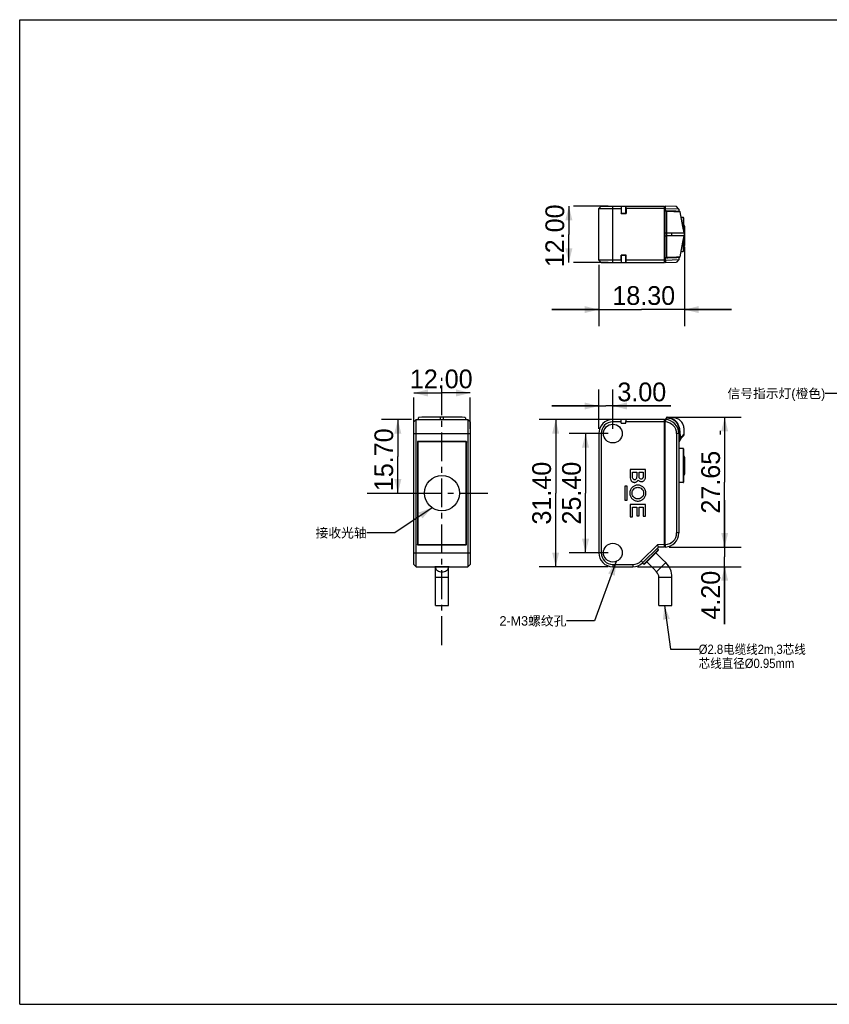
# Model space of a CAD drawing. Header units: millimetres. Extents: x 0 to 297, y 0 to 210.
# Tile 1 of 2: x 0 to 173, y 0 to 210. Entities that reach past the tile are written whole.
import ezdxf

# ---------------------------------------------------------------- set-up
doc = ezdxf.new("R2010")
doc.units = ezdxf.units.MM
doc.header["$LTSCALE"] = 16.335
doc.linetypes.add('CENTER', pattern=[0.6, 0.375, -0.075, 0.075, -0.075])
doc.layers.get('0').update_dxf_attribs({"linetype": 'CONTINUOUS'})
for name, color, linetype in [('02__ASM_ALL_AXES', 7, 'CONTINUOUS'), ('03__ASM_ALL_CURVES', 7, 'CONTINUOUS'), ('06___PRT_ALL_SURFS', 7, 'CONTINUOUS')]:
    doc.layers.add(name, color=color, linetype=linetype)
doc.styles.get("Standard").update_dxf_attribs({"font": 'fzltxhjw.ttf'})
doc.styles.add('TEXTSTYLE_2', font='gdt', dxfattribs={"width": 0.9})
doc.dimstyles.new('DIMSTYLE_1', dxfattribs={"dimtxt": 4, "dimasz": 3, "dimexe": 3.5, "dimexo": 1, "dimgap": 1, "dimtad": 1, "dimzin": 0, "dimdsep": 46, "dimtxsty": 'STANDARD', "dimblk": '_FILLED', "dimblk1": '_FILLED', "dimblk2": '_FILLED', "dimcen": 0.09, "dimazin": 0, "dimtp": 0.01, "dimtm": 0.01, "dimtfac": 1, "dimtofl": 0, "dimtmove": 0, "dimatfit": 3, "dimldrblk": '_FILLED', "dimfxl": 1, "dimtolj": 1, "dimtzin": 0, "dimarcsym": 0})
doc.dimstyles.get("Standard").update_dxf_attribs({"dimtxt": 4, "dimasz": 3, "dimexe": 3.5, "dimexo": 1, "dimtad": 1, "dimzin": 0, "dimdsep": 46, "dimtxsty": 'STANDARD', "dimblk": '_FILLED', "dimblk1": '_FILLED', "dimblk2": '_FILLED', "dimcen": 0.09, "dimazin": 0, "dimtol": 1, "dimtp": 0.01, "dimtm": 0.01, "dimtfac": 1, "dimtofl": 0, "dimtmove": 0, "dimatfit": 3, "dimldrblk": '_FILLED', "dimfxl": 1, "dimtolj": 1, "dimtzin": 0, "dimarcsym": 0})

# ---------------------------------------------------------------- blocks, each defined once
blk = doc.blocks.new('_FILLED')
at = {"color": 0, "linetype": 'ByBlock'}
blk.add_solid([(0, 0), (-1, 0.25), (-1, -0.25)], dxfattribs=at)
blk = doc.blocks.new('*D1')
at = {"color": 2, "linetype": 'Continuous'}
for p, q in [((83.59, 124.72), (77.17, 124.72)), ((80.67, 124.72), (80.67, 116.87)), ((80.67, 109.02), (80.67, 116.87)), ((77.1, 109.02), (84.17, 109.02))]:
    blk.add_line(p, q, dxfattribs=at)
at = {"color": 2, "linetype": 'Continuous', "xscale": 3, "yscale": 3, "zscale": 3}
for p, rotation in [((80.67, 124.72), 90), ((80.67, 109.02), 270)]:
    blk.add_blockref('_FILLED', p, dxfattribs=dict(at, rotation=rotation))
at = {"color": 2, "linetype": 'Continuous', "insert": (75.67, 116.14), "char_height": 4, "width": 14.0358, "attachment_point": 2, "rotation": 90, "line_spacing_factor": 0.9}
blk.add_mtext('15.70', dxfattribs=at)
blk = doc.blocks.new('*D2')
at = {"color": 2, "linetype": 'Continuous'}
for p, q in [((84.09, 130.39), (90.09, 130.39)), ((96.09, 130.39), (90.09, 130.39)), ((84.09, 122.72), (84.09, 129.39)), ((96.09, 122.72), (96.09, 129.39))]:
    blk.add_line(p, q, dxfattribs=at)
at = {"color": 2, "linetype": 'Continuous', "xscale": 3, "yscale": 3, "zscale": 3, "rotation": 180}
blk.add_blockref('_FILLED', (84.09, 130.39), dxfattribs=at)
at = {"color": 2, "linetype": 'Continuous', "xscale": 3, "yscale": 3, "zscale": 3}
blk.add_blockref('_FILLED', (96.09, 130.39), dxfattribs=at)
at = {"color": 2, "linetype": 'Continuous', "insert": (89.93, 135.39), "char_height": 4, "width": 14.0072, "attachment_point": 2, "line_spacing_factor": 0.9}
blk.add_mtext('12.00', dxfattribs=at)
blk = doc.blocks.new('*D3')
at = {"color": 2, "linetype": 'Continuous'}
for p, q in [((128.37, 124.72), (110.84, 124.72)), ((114.34, 124.72), (114.34, 109.02)), ((114.34, 93.32), (114.34, 109.02)), ((125.53, 93.32), (110.84, 93.32))]:
    blk.add_line(p, q, dxfattribs=at)
at = {"color": 2, "linetype": 'Continuous', "xscale": 3, "yscale": 3, "zscale": 3}
for p, rotation in [((114.34, 124.72), 90), ((114.34, 93.32), 270)]:
    blk.add_blockref('_FILLED', p, dxfattribs=dict(at, rotation=rotation))
at = {"color": 2, "linetype": 'Continuous', "insert": (109.34, 109.02), "char_height": 4, "width": 14.0358, "attachment_point": 2, "rotation": 90, "line_spacing_factor": 0.9}
blk.add_mtext('31.40', dxfattribs=at)
blk = doc.blocks.new('*D4')
at = {"color": 2, "linetype": 'Continuous'}
for p, q in [((125.53, 121.72), (117.21, 121.72)), ((120.71, 121.72), (120.71, 109.02)), ((120.71, 96.32), (120.71, 109.02)), ((125.53, 96.32), (117.21, 96.32))]:
    blk.add_line(p, q, dxfattribs=at)
at = {"color": 2, "linetype": 'Continuous', "xscale": 3, "yscale": 3, "zscale": 3}
for p, rotation in [((120.71, 121.72), 90), ((120.71, 96.32), 270)]:
    blk.add_blockref('_FILLED', p, dxfattribs=dict(at, rotation=rotation))
at = {"color": 2, "linetype": 'Continuous', "insert": (115.71, 109.02), "char_height": 4, "width": 14.681, "attachment_point": 2, "rotation": 90, "line_spacing_factor": 0.9}
blk.add_mtext('25.40', dxfattribs=at)
blk = doc.blocks.new('*D5')
at = {"color": 2, "linetype": 'Continuous'}
for p, q in [((123.53, 122.72), (123.53, 131.11)), ((126.53, 122.72), (126.53, 131.11)), ((123.53, 127.61), (113.53, 127.61)), ((113.53, 127.61), (125.03, 127.61)), ((138.94, 127.61), (125.03, 127.61)), ((126.53, 127.61), (138.94, 127.61))]:
    blk.add_line(p, q, dxfattribs=at)
at = {"color": 2, "linetype": 'Continuous', "xscale": 3, "yscale": 3, "zscale": 3}
blk.add_blockref('_FILLED', (123.53, 127.61), dxfattribs=at)
at = {"color": 2, "linetype": 'Continuous', "xscale": 3, "yscale": 3, "zscale": 3, "rotation": 180}
blk.add_blockref('_FILLED', (126.53, 127.61), dxfattribs=at)
at = {"color": 2, "linetype": 'Continuous', "insert": (127.51, 132.61), "char_height": 4, "width": 11.4265, "attachment_point": 1, "line_spacing_factor": 0.9}
blk.add_mtext('3.00', dxfattribs=at)
blk = doc.blocks.new('*D8')
at = {"color": 2, "linetype": 'Continuous'}
for p, q in [((139.05, 125.2), (153.89, 125.2)), ((150.39, 125.2), (150.39, 111.36)), ((150.39, 97.52), (150.39, 111.36)), ((138.53, 97.52), (153.89, 97.52))]:
    blk.add_line(p, q, dxfattribs=at)
at = {"color": 2, "linetype": 'Continuous', "xscale": 3, "yscale": 3, "zscale": 3}
for p, rotation in [((150.39, 125.2), 90), ((150.39, 97.52), 270)]:
    blk.add_blockref('_FILLED', p, dxfattribs=dict(at, rotation=rotation))
at = {"color": 2, "linetype": 'Continuous', "insert": (145.39, 111.36), "char_height": 4, "width": 14.6667, "attachment_point": 2, "rotation": 90, "line_spacing_factor": 0.9}
blk.add_mtext('27.65', dxfattribs=at)
blk = doc.blocks.new('*D9')
at = {"color": 2, "linetype": 'Continuous'}
for p, q in [((150.39, 97.52), (150.39, 107.52)), ((150.39, 107.52), (150.39, 95.42)), ((138.53, 97.52), (153.89, 97.52)), ((150.39, 81.07), (150.39, 95.42)), ((131.8, 93.32), (153.89, 93.32)), ((150.39, 93.32), (150.39, 81.07))]:
    blk.add_line(p, q, dxfattribs=at)
at = {"color": 2, "linetype": 'Continuous', "xscale": 3, "yscale": 3, "zscale": 3}
for p, rotation in [((150.39, 97.52), 270), ((150.39, 93.32), 90)]:
    blk.add_blockref('_FILLED', p, dxfattribs=dict(at, rotation=rotation))
at = {"color": 2, "linetype": 'Continuous', "insert": (145.39, 92.46), "char_height": 4, "width": 11.3978, "attachment_point": 3, "rotation": 90, "line_spacing_factor": 0.9}
blk.add_mtext('4.20', dxfattribs=at)
blk = doc.blocks.new('*D10')
at = {"color": 2, "linetype": 'Continuous'}
for p, q in [((117.15, 170.22), (117.15, 164.22)), ((125.53, 170.22), (118.15, 170.22)), ((117.15, 158.22), (117.15, 164.22)), ((125.53, 158.22), (118.15, 158.22))]:
    blk.add_line(p, q, dxfattribs=at)
at = {"color": 2, "linetype": 'Continuous', "xscale": 3, "yscale": 3, "zscale": 3}
for p, rotation in [((117.15, 170.22), 90), ((117.15, 158.22), 270)]:
    blk.add_blockref('_FILLED', p, dxfattribs=dict(at, rotation=rotation))
at = {"color": 2, "linetype": 'Continuous', "insert": (112.15, 163.9), "char_height": 4, "width": 14.0072, "attachment_point": 2, "rotation": 90, "line_spacing_factor": 0.9}
blk.add_mtext('12.00', dxfattribs=at)
blk = doc.blocks.new('*D11')
at = {"color": 2, "linetype": 'Continuous'}
for p, q in [((141.83, 161.54), (141.83, 144.67)), ((123.53, 157.72), (123.53, 144.67)), ((123.53, 148.17), (113.53, 148.17)), ((113.53, 148.17), (132.68, 148.17)), ((151.83, 148.17), (132.68, 148.17)), ((141.83, 148.17), (151.83, 148.17))]:
    blk.add_line(p, q, dxfattribs=at)
at = {"color": 2, "linetype": 'Continuous', "xscale": 3, "yscale": 3, "zscale": 3}
blk.add_blockref('_FILLED', (123.53, 148.17), dxfattribs=at)
at = {"color": 2, "linetype": 'Continuous', "xscale": 3, "yscale": 3, "zscale": 3, "rotation": 180}
blk.add_blockref('_FILLED', (141.83, 148.17), dxfattribs=at)
at = {"color": 2, "linetype": 'Continuous', "insert": (133.13, 153.17), "char_height": 4, "width": 14.0932, "attachment_point": 2, "line_spacing_factor": 0.9}
blk.add_mtext('18.30', dxfattribs=at)

msp = doc.modelspace()

# ---------------------------------------------------------------- linework, layer by layer
at = {"color": 7, "linetype": 'Continuous'}
for p, q in [((0, 0), (0, 210)), ((0, 210), (297, 210)), ((124.032, 170.216), (123.532, 169.716)), ((124.032, 170.216), (137.532, 170.216)), ((126.532, 158.216), (126.532, 170.216)), ((128.317, 170.216), (128.29, 169.716)), ((128.332, 170.216), (128.332, 168.716)), ((129.332, 168.716), (129.332, 170.216)), ((129.374, 169.699), (129.347, 170.216)), ((137.532, 158.216), (137.532, 170.216)), ((137.732, 169.692), (137.732, 170.209)), ((140.133, 170.125), (137.732, 170.209)), ((137.737, 169.692), (137.737, 170.209)), ((140.632, 169.608), (140.133, 170.125)), ((123.532, 158.716), (123.532, 169.716)), ((123.532, 169.716), (128.29, 169.716)), ((128.29, 169.716), (128.29, 168.674)), ((128.29, 168.674), (128.332, 168.716)), ((128.29, 168.674), (129.374, 168.674)), ((128.332, 168.716), (129.332, 168.716)), ((129.374, 168.674), (129.332, 168.716)), ((129.374, 169.699), (129.374, 168.674)), ((137.532, 169.699), (129.374, 169.699)), ((137.734, 169.346), (137.532, 169.346)), ((137.735, 169.205), (137.732, 169.692)), ((137.737, 169.692), (137.732, 169.692)), ((137.732, 159.227), (137.732, 169.205)), ((137.735, 169.205), (137.737, 169.692)), ((140.632, 169.608), (137.737, 169.692)), ((137.87, 169.201), (137.999, 169.198)), ((138.249, 169.092), (138.245, 169.092)), ((140.737, 169.104), (140.587, 169.109)), ((140.688, 169.106), (140.587, 169.109)), ((140.632, 169.608), (140.632, 169.107)), ((140.632, 169.108), (140.654, 169.107)), ((140.654, 169.107), (140.707, 169.105)), ((140.737, 169.104), (140.688, 169.106)), ((140.707, 169.105), (140.769, 169.103)), ((140.728, 169.104), (140.744, 169.104)), ((140.766, 169.103), (140.737, 169.104)), ((140.744, 169.104), (140.769, 169.103)), ((140.769, 169.103), (140.766, 169.103)), ((141.095, 167.855), (141.534, 167.848)), ((141.757, 164.556), (141.483, 165.917)), ((141.534, 167.848), (141.534, 165.658)), ((141.632, 167.748), (141.632, 165.17)), ((137.732, 164.556), (138.049, 164.556)), ((137.732, 163.876), (138.049, 163.876)), ((138.049, 163.876), (138.049, 164.556)), ((138.049, 164.556), (139.035, 164.556)), ((139.035, 163.876), (138.049, 163.876)), ((139.035, 164.556), (141.756, 164.556)), ((139.035, 164.556), (139.035, 163.876)), ((141.756, 163.876), (139.035, 163.876)), ((141.483, 162.515), (141.757, 163.876)), ((141.756, 164.556), (141.756, 163.876)), ((141.17, 160.952), (141.483, 162.515)), ((141.534, 162.774), (141.534, 160.585)), ((141.632, 163.262), (141.632, 160.684)), ((128.29, 159.758), (128.332, 159.716)), ((128.29, 158.716), (128.29, 159.758)), ((129.374, 159.758), (128.29, 159.758)), ((128.332, 159.716), (128.332, 158.216)), ((129.332, 159.716), (128.332, 159.716)), ((129.374, 159.758), (129.332, 159.716)), ((129.332, 158.216), (129.332, 159.716)), ((129.374, 158.734), (129.374, 159.758)), ((140.865, 159.41), (141.17, 160.952)), ((141.095, 160.577), (141.534, 160.585)), ((124.032, 158.216), (123.532, 158.716)), ((128.29, 158.716), (123.532, 158.716)), ((124.032, 158.216), (137.532, 158.216)), ((128.29, 158.716), (128.317, 158.216)), ((129.347, 158.216), (129.374, 158.734)), ((137.532, 158.734), (129.374, 158.734)), ((137.734, 159.086), (137.532, 159.086)), ((137.732, 158.741), (137.735, 159.227)), ((137.732, 158.741), (137.737, 158.741)), ((137.732, 158.741), (137.732, 158.223)), ((137.732, 158.223), (140.133, 158.307)), ((137.737, 158.741), (137.735, 159.227)), ((137.737, 158.741), (140.632, 158.824)), ((137.737, 158.741), (137.737, 158.223)), ((137.871, 159.232), (137.851, 159.231)), ((137.999, 159.234), (137.871, 159.232)), ((138.292, 159.243), (140.718, 159.328)), ((138.292, 159.243), (138.463, 159.249)), ((139.034, 159.269), (139.562, 159.287)), ((139.562, 159.287), (140.058, 159.305)), ((140.632, 158.824), (140.133, 158.307)), ((140.475, 159.319), (140.557, 159.322)), ((140.707, 159.327), (140.632, 159.325)), ((140.632, 159.325), (140.632, 158.824)), ((140.661, 159.326), (140.761, 159.329)), ((140.729, 159.328), (140.707, 159.327)), ((140.718, 159.328), (140.75, 159.329)), ((140.745, 159.328), (140.729, 159.328)), ((140.769, 159.329), (140.745, 159.328)), ((140.761, 159.329), (140.77, 159.329)), ((140.77, 159.329), (140.769, 159.329)), ((140.789, 159.332), (140.8, 159.335)), ((140.864, 159.41), (140.865, 159.41)), ((84.087, 124.221), (84.587, 124.721)), ((84.087, 93.821), (84.087, 124.221)), ((84.587, 93.321), (84.587, 124.721)), ((84.587, 124.721), (95.587, 124.721)), ((89.747, 124.721), (89.747, 125.192)), ((90.427, 125.192), (89.747, 125.192)), ((90.427, 124.721), (90.427, 125.192)), ((95.587, 124.721), (95.587, 93.321)), ((96.087, 124.221), (95.587, 124.721)), ((96.087, 124.221), (96.087, 93.821)), ((126.532, 124.221), (126.532, 124.721)), ((137.532, 124.721), (126.532, 124.721)), ((128.317, 124.221), (126.532, 124.221)), ((128.332, 123.921), (128.29, 124.721)), ((128.332, 123.921), (129.332, 123.921)), ((129.332, 123.921), (129.374, 124.721)), ((137.532, 124.203), (129.347, 124.203)), ((137.532, 97.521), (137.532, 124.721)), ((137.732, 97.528), (137.732, 124.714)), ((137.732, 124.714), (137.737, 124.714)), ((137.732, 124.196), (137.737, 124.196)), ((137.999, 125.092), (137.734, 124.714)), ((137.737, 124.714), (137.737, 124.196)), ((139.035, 125.157), (138.475, 125.177)), ((137.732, 123.851), (137.532, 123.851)), ((141.756, 121.63), (141.756, 122.339)), ((84.087, 121.721), (96.087, 121.721)), ((84.869, 119.939), (84.869, 98.103)), ((84.869, 119.939), (84.887, 119.921)), ((84.887, 119.921), (84.887, 98.121)), ((84.937, 119.871), (84.937, 98.171)), ((84.969, 120.039), (84.987, 120.021)), ((95.205, 120.039), (84.969, 120.039)), ((95.187, 120.021), (84.987, 120.021)), ((95.137, 119.971), (85.037, 119.971)), ((95.205, 120.039), (95.187, 120.021)), ((95.237, 98.171), (95.237, 119.871)), ((95.305, 119.939), (95.287, 119.921)), ((95.287, 98.121), (95.287, 119.921)), ((95.305, 98.103), (95.305, 119.939)), ((123.532, 121.721), (123.532, 96.321)), ((124.032, 121.721), (123.532, 121.721)), ((124.032, 121.721), (124.032, 96.321)), ((140.133, 121.716), (140.133, 100.526)), ((140.632, 121.716), (140.133, 121.716)), ((140.632, 121.716), (140.632, 100.526)), ((140.864, 120.526), (140.769, 120.526)), ((141.752, 121.635), (141.756, 121.639)), ((141.752, 121.635), (141.756, 121.639)), ((141.534, 118.553), (140.632, 118.568)), ((141.534, 118.553), (141.534, 111.289)), ((141.632, 118.453), (141.632, 111.389)), ((130.207, 114.054), (130.207, 112.524)), ((133.528, 114.054), (130.207, 114.054)), ((130.733, 112.558), (130.733, 113.502)), ((130.733, 113.502), (131.618, 113.502)), ((131.618, 113.502), (131.618, 112.59)), ((132.143, 112.708), (132.143, 113.502)), ((132.143, 113.502), (133.003, 113.502)), ((133.003, 113.502), (133.003, 112.623)), ((133.528, 112.604), (133.528, 114.054)), ((129.081, 110.535), (129.081, 107.516)), ((129.558, 110.535), (129.081, 110.535)), ((129.558, 107.516), (129.558, 110.535)), ((141.534, 111.289), (140.632, 111.273)), ((129.081, 107.516), (129.558, 107.516)), ((130.207, 106.572), (130.207, 103.995)), ((133.528, 106.572), (130.207, 106.572)), ((130.732, 103.995), (130.732, 106.016)), ((130.732, 106.016), (131.618, 106.016)), ((131.618, 106.016), (131.618, 104.2)), ((132.143, 104.2), (132.143, 106.016)), ((132.143, 106.016), (133.003, 106.016)), ((133.003, 106.016), (133.003, 104.076)), ((133.528, 104.076), (133.528, 106.572)), ((130.207, 103.995), (130.732, 103.995)), ((131.618, 104.2), (132.143, 104.2)), ((133.003, 104.076), (133.528, 104.076)), ((140.632, 100.526), (140.133, 100.526)), ((84.869, 98.103), (84.887, 98.121)), ((84.969, 98.003), (84.987, 98.021)), ((84.969, 98.003), (95.205, 98.003)), ((84.987, 98.021), (95.187, 98.021)), ((85.037, 98.071), (95.137, 98.071)), ((95.205, 98.003), (95.187, 98.021)), ((95.305, 98.103), (95.287, 98.121)), ((132.572, 94.553), (136.04, 98.021)), ((132.926, 94.2), (136.247, 97.521)), ((135.994, 97.255), (136.228, 96.92)), ((137.532, 98.038), (136.04, 98.021)), ((136.248, 97.522), (136.04, 98.021)), ((137.532, 97.521), (136.247, 97.521)), ((137.732, 98.391), (137.532, 98.391)), ((137.737, 98.045), (137.732, 98.045)), ((137.737, 97.528), (137.732, 97.528)), ((137.737, 97.528), (137.737, 98.045)), ((84.087, 96.321), (96.087, 96.321)), ((124.032, 96.321), (123.532, 96.321)), ((132.572, 94.553), (132.926, 94.2)), ((137.862, 94.195), (137.155, 94.902)), ((84.087, 93.821), (84.587, 93.321)), ((84.587, 93.321), (95.587, 93.321)), ((88.562, 93.351), (88.561, 93.321)), ((88.562, 93.351), (91.612, 93.351)), ((88.687, 85.083), (88.687, 93.205)), ((91.487, 85.083), (91.487, 93.205)), ((91.612, 93.351), (91.613, 93.321)), ((96.087, 93.821), (95.587, 93.321)), ((126.532, 93.821), (130.804, 93.821)), ((126.532, 93.821), (126.532, 93.321)), ((126.532, 93.321), (130.804, 93.321)), ((130.804, 93.821), (130.804, 93.321)), ((133.156, 93.849), (132.807, 94.093)), ((135.882, 92.215), (135.175, 92.922)), ((135.882, 92.215), (137.862, 94.195)), ((88.687, 91.083), (91.487, 91.083)), ((136.35, 91.083), (139.15, 91.083)), ((136.35, 85.083), (136.35, 91.083)), ((139.15, 85.083), (139.15, 91.083)), ((88.687, 85.083), (91.487, 85.083)), ((136.35, 85.083), (139.15, 85.083)), ((0, 0), (297, 0))]:
    msp.add_line(p, q, dxfattribs=at)
for points in [[(140.769, 169.103), (140.77, 169.103), (140.77, 169.103), (140.77, 169.103), (140.77, 169.103), (140.769, 169.103), (140.766, 169.103)], [(140.865, 169.022), (140.862, 169.034), (140.846, 169.064), (140.824, 169.085), (140.803, 169.096), (140.791, 169.1), (140.785, 169.101), (140.783, 169.102), (140.781, 169.102), (140.78, 169.102)], [(141.483, 165.917), (141.17, 167.48), (140.865, 169.022)], [(138.463, 159.249), (138.842, 159.262), (139.034, 159.269)], [(140.058, 159.305), (140.221, 159.31), (140.475, 159.319)], [(140.761, 159.329), (140.766, 159.329), (140.769, 159.329), (140.77, 159.329), (140.77, 159.329), (140.77, 159.329), (140.77, 159.329)], [(140.781, 159.33), (140.781, 159.33), (140.782, 159.33), (140.784, 159.331), (140.789, 159.332)], [(140.8, 159.335), (140.82, 159.345), (140.843, 159.365), (140.861, 159.395), (140.865, 159.41)], [(138.049, 125.195), (137.969, 125.075), (137.872, 124.928), (137.795, 124.813), (137.732, 124.719)], [(138.475, 125.176), (138.407, 125.179), (138.323, 125.183), (138.228, 125.188), (138.117, 125.193), (138.051, 125.196)]]:
    msp.add_lwpolyline(points, dxfattribs=at)
for centre in [(126.532, 121.721), (126.532, 96.321)]:
    msp.add_circle(centre, 2, dxfattribs=at)
for centre, radius, start, end in [((137.832, 169.946), 0.3, 180, 250.3668), ((137.174, 137.436), 31.773, 88.05271, 88.51103), ((136.885, 123.836), 45.277, 88.27808, 88.50561), ((140.766, 169.003), 0.1, 64.06887, 88.22566), ((141.532, 167.748), 0.1, 0, 89), ((141.532, 160.684), 0.1, 271, 360), ((137.832, 158.486), 0.3, 109.63271, 180), ((138.012, 153.013), 6.22, 91.48485, 92.56275), ((136.913, 203.373), 44.053, 271.49847, 271.68634), ((140.766, 159.429), 0.1, 271.77913, 278.24679), ((126.532, 121.721), 3, 90, 180), ((126.532, 121.721), 2.5, 90, 180), ((137.832, 124.451), 0.3, 180, 250.34296), ((137.632, 121.716), 3, 0, 88), ((137.65, 121.716), 2.482, 0, 88), ((85.037, 119.871), 0.1, 90, 180), ((95.137, 119.871), 0.1, 0, 90), ((144.812, 117.884), 4.665, 133.49919, 153.62581), ((144.409, 118.108), 4.301, 149.40353, 151.40834), ((145.322, 117.866), 5.192, 133.45197, 137.58794), ((141.256, 121.63), 0.5, 313.49919, 359.99972), ((141.532, 118.453), 0.1, 0, 89), ((141.532, 111.389), 0.1, 271, 360), ((137.632, 100.526), 3, 272, 360), ((137.65, 100.526), 2.482, 272, 360), ((85.037, 98.171), 0.1, 180, 270), ((95.137, 98.171), 0.1, 270, 360), ((137.832, 97.791), 0.3, 109.65704, 180), ((126.532, 96.321), 3, 180, 270), ((126.532, 96.321), 2.5, 180, 270), ((130.804, 96.321), 2.5, 270, 315.02881), ((130.804, 96.321), 3, 270, 315), ((134.75, 91.083), 4.4, 0, 45), ((134.75, 91.083), 1.6, 0, 45)]:
    msp.add_arc(centre, radius, start, end, dxfattribs=at)
for centre, major_axis, start_param, end_param in [((84.969, 119.939), (-0.0707, 0.0707), -0.7852459, 0.7852459), ((84.987, 119.921), (0.0707, -0.0707), 8.6395321, 10.2100238), ((95.187, 119.921), (-0.0707, -0.0707), 8.6395321, 10.2100238), ((95.205, 119.939), (0.0707, 0.0707), -0.7852459, 0.7852459), ((84.969, 98.103), (0.0707, 0.0707), -3.9268385, -2.3563468), ((84.987, 98.121), (0.0707, 0.0707), 8.6395321, 10.2100238), ((95.187, 98.121), (-0.0707, 0.0707), 8.6395321, 10.2100238), ((95.205, 98.103), (-0.0707, 0.0707), -3.9268385, -2.3563468)]:
    msp.add_ellipse(centre, major_axis=major_axis, ratio=0.9996955, start_param=start_param, end_param=end_param, dxfattribs=at)
for points in [[(137.734, 169.205), (137.78, 169.203), (137.825, 169.202), (137.87, 169.201)], [(85.098, 124.721), (85.102, 124.845), (85.104, 124.968), (85.105, 125.092)], [(95.069, 125.092), (95.071, 124.968), (95.072, 124.845), (95.076, 124.721)], [(131.952, 111.806), (132.001, 111.744), (132.11, 111.638), (132.309, 111.534), (132.543, 111.483), (132.803, 111.494), (133.033, 111.573), (133.247, 111.739), (133.391, 111.946), (133.497, 112.223), (133.528, 112.468), (133.528, 112.604)]]:
    msp.add_open_spline(points, degree=3, dxfattribs=at)
for points, knots in [([(138.065, 169.097), (138.066, 169.111), (138.062, 169.137), (138.048, 169.17), (138.026, 169.192), (138.008, 169.198), (137.999, 169.198)], [0, 0, 0, 0, 0.3145828, 0.5876091, 0.8102592, 1, 1, 1, 1]), ([(138.049, 164.556), (138.049, 164.938), (138.049, 166.451), (138.054, 167.965), (138.065, 169.097)], [0, 0, 0, 0, 0.2521929, 1, 1, 1, 1]), ([(140.772, 169.027), (140.687, 169.03), (140.431, 169.036), (139.908, 169.048), (139.314, 169.062), (138.729, 169.077), (138.411, 169.087), (138.249, 169.092)], [0, 0, 0, 0, 0.101098, 0.3044697, 0.6216479, 0.8072313, 1, 1, 1, 1]), ([(140.587, 169.109), (140.319, 169.118), (139.813, 169.136), (139.173, 169.158), (138.663, 169.176), (138.391, 169.186), (138.254, 169.19)], [0, 0, 0, 0, 0.3445161, 0.6505937, 0.8227017, 1, 1, 1, 1]), ([(140.865, 169.022), (140.865, 169.022), (140.864, 169.022), (140.862, 169.023), (140.856, 169.023), (140.847, 169.024), (140.835, 169.025), (140.818, 169.025), (140.797, 169.026), (140.781, 169.027), (140.772, 169.027)], [0, 0, 0, 0, 0.0051533, 0.0287501, 0.0841504, 0.1784785, 0.3140135, 0.4936793, 0.7209529, 1, 1, 1, 1]), ([(138.065, 159.335), (138.062, 159.706), (138.05, 161.22), (138.048, 162.734), (138.049, 163.876)], [0, 0, 0, 0, 0.2450322, 1, 1, 1, 1]), ([(137.999, 159.234), (138.008, 159.235), (138.026, 159.24), (138.048, 159.262), (138.062, 159.295), (138.065, 159.322), (138.065, 159.335)], [0, 0, 0, 0, 0.1897357, 0.41239, 0.6854215, 1, 1, 1, 1]), ([(137.999, 159.234), (138.073, 159.236), (138.17, 159.239), (138.268, 159.242), (138.292, 159.243)], [0, 0, 0, 0, 0.7505573, 1, 1, 1, 1]), ([(138.21, 159.339), (138.423, 159.346), (138.837, 159.358), (139.422, 159.373), (139.922, 159.385), (140.268, 159.393), (140.482, 159.398), (140.597, 159.4), (140.686, 159.403), (140.753, 159.405), (140.802, 159.406), (140.835, 159.408), (140.854, 159.409), (140.862, 159.409), (140.864, 159.41)], [0, 0, 0, 0, 0.2414134, 0.4679329, 0.661063, 0.8058062, 0.8595877, 0.9023809, 0.9355389, 0.960495, 0.9784743, 0.9905413, 0.9974812, 1, 1, 1, 1]), ([(85.206, 125.188), (85.192, 125.188), (85.165, 125.182), (85.131, 125.16), (85.11, 125.128), (85.105, 125.104), (85.105, 125.092)], [0, 0, 0, 0, 0.2737046, 0.53166, 0.7714614, 1, 1, 1, 1]), ([(89.747, 125.192), (88.983, 125.194), (87.469, 125.198), (85.955, 125.194), (85.206, 125.188)], [0, 0, 0, 0, 0.5051665, 1, 1, 1, 1]), ([(94.968, 125.188), (94.218, 125.194), (92.704, 125.198), (91.191, 125.194), (90.427, 125.192)], [0, 0, 0, 0, 0.4954454, 1, 1, 1, 1]), ([(95.069, 125.092), (95.069, 125.104), (95.064, 125.128), (95.043, 125.16), (95.009, 125.182), (94.982, 125.188), (94.968, 125.188)], [0, 0, 0, 0, 0.2285367, 0.4683404, 0.7262995, 1, 1, 1, 1]), ([(137.999, 125.092), (138.004, 125.098), (138.012, 125.109), (138.023, 125.126), (138.034, 125.142), (138.044, 125.156), (138.052, 125.167), (138.057, 125.175), (138.06, 125.179), (138.062, 125.183), (138.064, 125.186), (138.065, 125.187), (138.066, 125.188), (138.065, 125.188)], [0, 0, 0, 0, 0.1815944, 0.359009, 0.526806, 0.6791662, 0.8099754, 0.8650578, 0.9119081, 0.9495203, 0.9771071, 0.9941031, 1, 1, 1, 1]), ([(137.999, 125.092), (138.063, 125.088), (138.19, 125.079), (138.379, 125.057), (138.567, 125.025), (138.815, 124.969), (139.118, 124.872), (139.461, 124.702), (139.77, 124.475), (140.035, 124.198), (140.25, 123.881), (140.473, 123.424), (140.616, 122.932), (140.702, 122.431), (140.743, 122.052), (140.766, 121.671), (140.771, 121.289), (140.77, 120.908), (140.77, 120.653), (140.769, 120.526)], [0, 0, 0, 0, 0.0312553, 0.0625065, 0.093757, 0.1250085, 0.1874787, 0.2499379, 0.3123954, 0.3748696, 0.4373695, 0.4998848, 0.6247915, 0.6873205, 0.7498524, 0.8123865, 0.8749229, 0.9374614, 1, 1, 1, 1]), ([(138.065, 125.188), (138.062, 125.19), (138.058, 125.193), (138.053, 125.196), (138.051, 125.196)], [0, 0, 0, 0, 0.6630016, 1, 1, 1, 1]), ([(138.065, 125.188), (138.194, 125.179), (138.387, 125.159), (138.64, 125.112), (138.891, 125.051), (139.196, 124.947), (139.541, 124.768), (139.851, 124.534), (140.116, 124.25), (140.333, 123.928), (140.56, 123.464), (140.706, 122.966), (140.794, 122.458), (140.837, 122.073), (140.86, 121.687), (140.866, 121.3), (140.864, 120.913), (140.864, 120.655), (140.864, 120.526)], [0, 0, 0, 0, 0.06249, 0.0937433, 0.1249986, 0.1874782, 0.2499489, 0.312419, 0.3749027, 0.4374068, 0.4999222, 0.6248235, 0.6873475, 0.749874, 0.8124024, 0.8749333, 0.9374666, 1, 1, 1, 1]), ([(141.756, 122.339), (141.755, 122.435), (141.751, 122.666), (141.711, 123.027), (141.622, 123.423), (141.479, 123.803), (141.276, 124.154), (141.011, 124.461), (140.692, 124.712), (140.334, 124.902), (139.95, 125.034), (139.553, 125.117), (139.246, 125.147), (139.074, 125.156), (139.035, 125.158)], [0, 0, 0, 0, 0.0638412, 0.1548841, 0.2459269, 0.3369698, 0.4280127, 0.5190555, 0.6100984, 0.7011413, 0.7921842, 0.883227, 0.9742699, 1, 1, 1, 1]), ([(140.769, 120.526), (140.769, 120.486), (140.758, 120.406), (140.727, 120.331), (140.707, 120.297)], [0, 0, 0, 0, 0.5000478, 1, 1, 1, 1]), ([(140.789, 120.246), (140.789, 120.246), (140.789, 120.247), (140.788, 120.248), (140.786, 120.249), (140.782, 120.252), (140.775, 120.256), (140.765, 120.262), (140.753, 120.27), (140.733, 120.281), (140.717, 120.291), (140.707, 120.297)], [0, 0, 0, 0, 0.0051743, 0.0196786, 0.0434273, 0.0761942, 0.1677896, 0.291426, 0.4424262, 0.6157907, 1, 1, 1, 1]), ([(140.864, 120.526), (140.865, 120.478), (140.853, 120.379), (140.814, 120.288), (140.789, 120.246)], [0, 0, 0, 0, 0.4999603, 1, 1, 1, 1]), ([(140.864, 120.526), (140.913, 120.608), (141.101, 120.904), (141.318, 121.18), (141.489, 121.368)], [0, 0, 0, 0, 0.2731946, 1, 1, 1, 1]), ([(130.207, 112.524), (130.207, 112.356), (130.24, 112.044), (130.406, 111.697), (130.598, 111.503), (130.767, 111.4), (130.926, 111.348), (131.061, 111.328), (131.182, 111.322), (131.312, 111.331), (131.485, 111.369), (131.671, 111.459), (131.842, 111.617), (131.921, 111.742), (131.952, 111.806)], [0, 0, 0, 0, 0.1868695, 0.3438612, 0.4162604, 0.4878118, 0.5615102, 0.6001538, 0.6404205, 0.6948822, 0.7451285, 0.8366727, 0.9210323, 1, 1, 1, 1]), ([(131.182, 111.884), (131.117, 111.884), (130.984, 111.914), (130.832, 112.065), (130.748, 112.29), (130.733, 112.463), (130.733, 112.558)], [0, 0, 0, 0, 0.2154877, 0.4302704, 0.6845548, 1, 1, 1, 1]), ([(131.618, 112.59), (131.618, 112.486), (131.607, 112.304), (131.534, 112.064), (131.382, 111.908), (131.248, 111.884), (131.182, 111.884)], [0, 0, 0, 0, 0.3342515, 0.5860247, 0.7888977, 1, 1, 1, 1]), ([(132.593, 112.027), (132.515, 112.027), (132.365, 112.047), (132.206, 112.215), (132.15, 112.447), (132.143, 112.615), (132.143, 112.708)], [0, 0, 0, 0, 0.2497333, 0.4585816, 0.7001496, 1, 1, 1, 1]), ([(133.003, 112.623), (133.003, 112.54), (132.989, 112.387), (132.912, 112.188), (132.773, 112.053), (132.652, 112.027), (132.593, 112.027)], [0, 0, 0, 0, 0.309659, 0.5629235, 0.7802235, 1, 1, 1, 1]), ([(133.581, 109.026), (133.581, 109.142), (133.558, 109.37), (133.425, 109.799), (133.17, 110.175), (132.83, 110.456), (132.536, 110.616), (132.211, 110.717), (131.867, 110.751), (131.523, 110.717), (131.198, 110.616), (130.904, 110.456), (130.649, 110.245), (130.437, 109.989), (130.277, 109.695), (130.176, 109.37), (130.153, 109.142), (130.153, 109.026)], [0, 0, 0, 0, 0.0645509, 0.1272334, 0.2495898, 0.310834, 0.3725001, 0.4351644, 0.4996879, 0.564222, 0.6268963, 0.6885709, 0.7498219, 0.8110741, 0.872753, 0.9354365, 1, 1, 1, 1]), ([(130.63, 109.026), (130.63, 109.11), (130.647, 109.275), (130.743, 109.585), (130.971, 109.924), (131.31, 110.152), (131.621, 110.249), (131.87, 110.274), (132.119, 110.249), (132.429, 110.152), (132.768, 109.924), (132.996, 109.585), (133.092, 109.275), (133.109, 109.11), (133.109, 109.026)], [0, 0, 0, 0, 0.0647126, 0.1275043, 0.249981, 0.3724715, 0.4352824, 0.5000233, 0.5647311, 0.6275182, 0.749984, 0.8724545, 0.9352462, 1, 1, 1, 1]), ([(130.153, 109.026), (130.153, 108.91), (130.176, 108.682), (130.277, 108.357), (130.437, 108.063), (130.649, 107.807), (130.904, 107.596), (131.198, 107.436), (131.523, 107.335), (131.867, 107.3), (132.211, 107.335), (132.536, 107.436), (132.83, 107.596), (133.17, 107.877), (133.425, 108.253), (133.558, 108.682), (133.581, 108.91), (133.581, 109.026)], [0, 0, 0, 0, 0.0645492, 0.1272381, 0.1889186, 0.25017, 0.3114193, 0.3730923, 0.4357658, 0.5002998, 0.5648231, 0.6274866, 0.6891511, 0.7503936, 0.8727507, 0.9354386, 1, 1, 1, 1]), ([(133.109, 109.026), (133.109, 108.942), (133.092, 108.777), (132.996, 108.466), (132.768, 108.127), (132.429, 107.899), (132.119, 107.803), (131.87, 107.778), (131.621, 107.803), (131.31, 107.899), (130.971, 108.127), (130.743, 108.466), (130.647, 108.777), (130.63, 108.942), (130.63, 109.026)], [0, 0, 0, 0, 0.0646844, 0.1274866, 0.2499697, 0.3724399, 0.4352275, 0.4999353, 0.5646763, 0.6274877, 0.7499826, 0.8724719, 0.9352741, 1, 1, 1, 1]), ([(88.691, 93.205), (88.691, 93.14), (88.71, 93.007), (88.793, 92.818), (88.925, 92.646), (89.167, 92.44), (89.561, 92.262), (89.911, 92.215), (90.091, 92.215)], [0, 0, 0, 0, 0.1034543, 0.2106685, 0.3244981, 0.4464332, 0.7129208, 1, 1, 1, 1]), ([(90.091, 92.215), (90.272, 92.215), (90.621, 92.262), (91.016, 92.44), (91.258, 92.646), (91.39, 92.818), (91.473, 93.007), (91.491, 93.14), (91.491, 93.205)], [0, 0, 0, 0, 0.2870792, 0.5535668, 0.6755019, 0.7893315, 0.8965457, 1, 1, 1, 1])]:
    msp.add_open_spline(points, degree=3, knots=knots, dxfattribs=at)
at = {"layer": '02__ASM_ALL_AXES', "color": 2, "linetype": 'CENTER'}
for p, q in [((90.087, 76.633), (90.087, 133.603)), ((74.154, 109.021), (100.877, 109.021))]:
    msp.add_line(p, q, dxfattribs=at)
at = {"layer": '03__ASM_ALL_CURVES', "color": 40, "linetype": 'Continuous'}
msp.add_line((149.432, 122.321), (149.432, 121.521), dxfattribs=at)
msp.add_circle((90.087, 109.021), 3.75, dxfattribs=at)
at = {"layer": '06___PRT_ALL_SURFS', "color": 7, "linetype": 'Continuous'}
for p, q in [((141.832, 165.966), (141.632, 166.466)), ((141.832, 165.966), (141.832, 161.866)), ((141.832, 161.866), (141.632, 161.416)), ((141.832, 116.671), (141.632, 117.171)), ((141.832, 116.671), (141.832, 113.171)), ((141.632, 115.421), (141.832, 115.421)), ((141.832, 114.421), (141.632, 114.421)), ((141.832, 113.171), (141.632, 112.671)), ((136.228, 96.92), (133.156, 93.849)), ((136.217, 96.792), (133.284, 93.86)), ((135.74, 96.316), (137.155, 94.902)), ((88.691, 93.321), (88.691, 93.205)), ((91.491, 93.321), (91.491, 93.205)), ((133.761, 94.336), (135.175, 92.922))]:
    msp.add_line(p, q, dxfattribs=at)
for centre, radius, start, end in [((52.719, 196.736), 95.45, 338.67333, 339.00591), ((-38.279, 240.161), 196.371, 336.37378, 336.51981), ((136.146, 96.863), 0.1, 315, 35), ((133.214, 93.931), 0.1, 235, 315)]:
    msp.add_arc(centre, radius, start, end, dxfattribs=at)

# ---------------------------------------------------------------- texts
at = {"color": 2, "linetype": 'Continuous', "char_height": 2, "attachment_point": 3, "line_spacing_factor": 0.9}
for s, insert, width in [('{\\fSimSun|b0|i0|c134|p2;信号指示灯}({\\fSimSun|b0|i0|c134|p2;橙色})', (171.852, 131.281), 22.45053), ('{\\fSimSun|b0|i0|c134|p2;接收光轴}', (74.024, 101.558), 13.98414), ('2-M3{\\fSimSun|b0|i0|c134|p2;螺纹孔}', (116.635, 82.78), 18.5053)]:
    msp.add_mtext(s, dxfattribs=dict(at, insert=insert, width=width))
at = {"color": 2, "linetype": 'Continuous', "insert": (144.847, 76.716), "char_height": 2, "width": 27, "attachment_point": 1, "line_spacing_factor": 0.9, "style": 'TEXTSTYLE_2'}
msp.add_mtext('{\\fgdt|b0|i0|c134|p0;%%C\\fFZLanTingHeiS-EL-GB|b0|i0|c0|p0;2.8\\fSimSun|b0|i0|c134|p2;电缆线\\fFZLanTingHeiS-EL-GB|b0|i0|c0|p0;2m,3\\fSimSun|b0|i0|c134|p2;芯线\\P芯线直径\\fgdt|b0|i0|c134|p0;%%C\\fFZLanTingHeiS-EL-GB|b0|i0|c0|p0;0.95mm}', dxfattribs=at)

# ---------------------------------------------------------------- dimensions: what is measured, and where the dimension line sits
at = {"color": 2, "linetype": 'Continuous'}
for base, p1, p2, angle, picture, middle in [((117.155, 158.216), (126.532, 170.216), (126.532, 158.216), 270, '*D10', (117.155, 163.839)), ((80.675, 124.721), (76.102, 109.021), (76.175, 124.721), 90, '*D1', (80.675, 116.076)), ((114.342, 93.321), (129.374, 124.721), (126.532, 93.321), 270, '*D3', (114.342, 108.974)), ((150.394115, 125.195877), (137.532386, 97.520881), (138.051687, 125.195877), 90, '*D8', (150.394115, 111.318956)), ((120.707, 96.321), (126.532, 121.721), (126.532, 96.321), 270, '*D4', (120.707, 108.967)), ((150.394, 93.321), (137.532, 97.521), (130.804, 93.321), 270, '*D9', (150.394, 86.664))]:
    dim = msp.add_linear_dim(base=base, p1=p1, p2=p2, angle=angle, dimstyle='DIMSTYLE_1', dxfattribs=at)
    dim.commit()
    dim.dimension.update_dxf_attribs({"geometry": picture, "text_midpoint": middle, "dimtype": 160})
for base, p1, p2, picture, middle in [((141.832, 148.168), (123.532, 158.716), (141.832, 162.539), '*D11', (133.062, 148.168)), ((96.087, 130.392), (84.087, 121.721), (96.087, 121.721), '*D2', (89.863, 130.392)), ((126.532, 127.611), (123.532, 121.721), (126.532, 121.721), '*D5', (133.173, 127.611))]:
    dim = msp.add_linear_dim(base=base, p1=p1, p2=p2, dimstyle='DIMSTYLE_1', dxfattribs=at)
    dim.commit()
    dim.dimension.update_dxf_attribs({"geometry": picture, "text_midpoint": middle, "dimtype": 160})

# ---------------------------------------------------------------- leaders
at = {"color": 2, "linetype": 'Continuous', "annotation_type": 0, "has_hookline": 1, "hookline_direction": 1}
for points, text_width in [([(180.977, 122.321), (177.852, 130.281), (171.852, 130.281)], 21.911), ([(87.973, 105.923), (80.024, 100.558), (74.024, 100.558)], 11.128), ([(127.274, 94.463), (122.635, 81.78), (116.635, 81.78)], 17.03), ([(137.551, 85.083), (138.847, 75.716), (144.847, 75.716)], 25.462)]:
    msp.add_leader(points, dimstyle='STANDARD', override={"dimtad": 0}, dxfattribs=dict(at, text_width=text_width))

doc.saveas('drawing.dxf')
